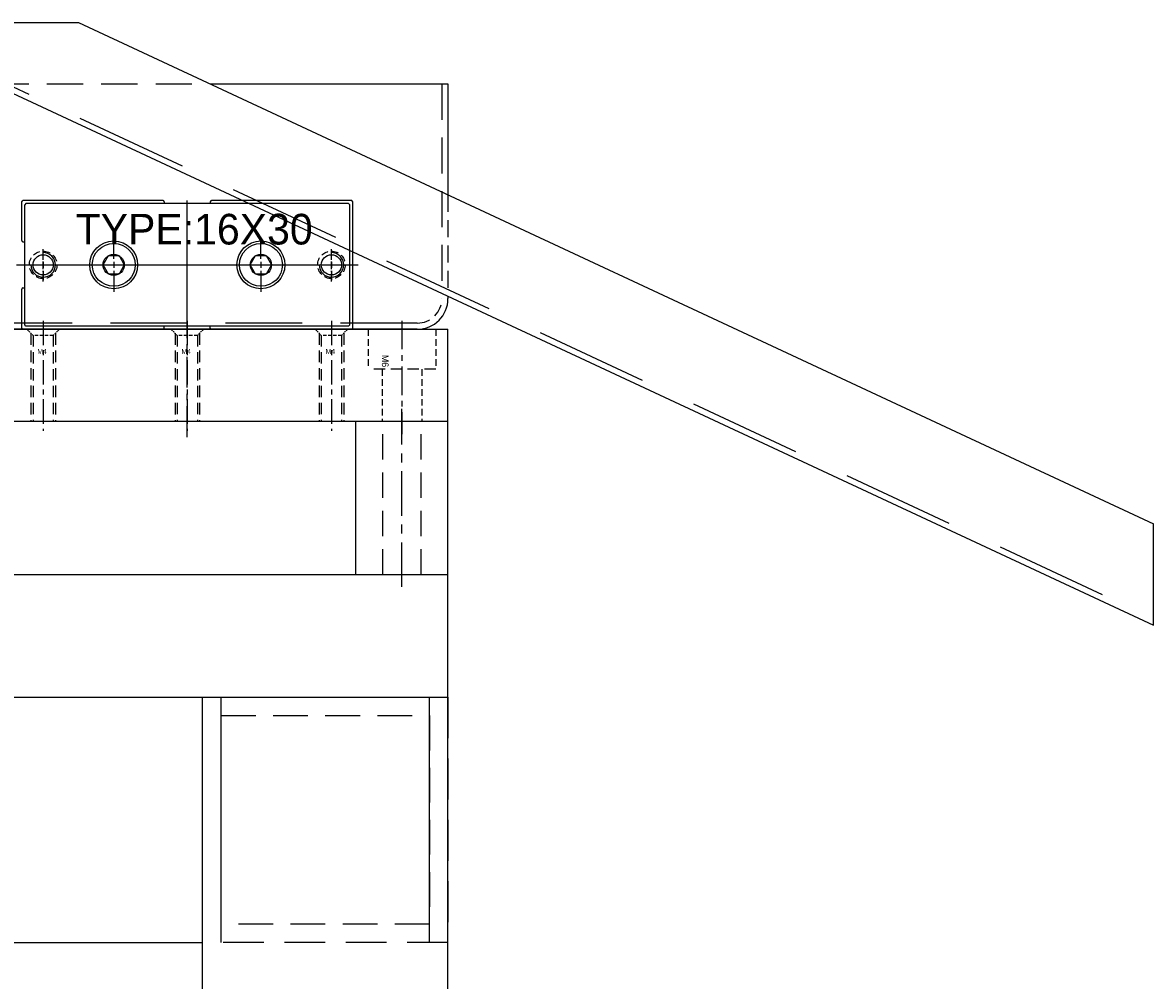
# Model space of a CAD drawing. Header units: millimetres. Extents: x -1657 to 8845, y -11980 to 3013.
# Tile 68 of 256: x 932 to 1117, y -1108 to -952. Entities that reach past the tile are written whole.
import ezdxf

# ---------------------------------------------------------------- set-up
doc = ezdxf.new("R2010")
doc.units = ezdxf.units.MM
doc.linetypes.add('CENTER', pattern=[2, 1.25, -0.25, 0.25, -0.25])
doc.linetypes.add('DASHED', pattern=[0.75, 0.5, -0.25])
for name, color, linetype in [('不良排出气缸', 253, 'Continuous'), ('图层167', 7, 'Continuous'), ('图层168', 90, 'Continuous'), ('图层169', 24, 'Continuous'), ('图层170', 231, 'Continuous'), ('方管2', 2, 'Continuous')]:
    doc.layers.add(name, color=color, linetype=linetype)

# ---------------------------------------------------------------- blocks, each defined once
blk = doc.blocks.new('498CC')
at = {"layer": '不良排出气缸'}
for p, q in [((-20.8, -0.2), (-20.6, 0)), ((-20.6, 0), (-14.25, 0)), ((-6.35, 0), (0, 0)), ((0, 0), (0.2, -0.2)), ((-20.8, -23.05), (-20.8, -0.2)), ((-20.3, -0.7), (-20.1, -0.5)), ((-20.3, -53.3), (-20.3, -0.7)), ((-20.1, -0.5), (-0.5, -0.5)), ((-14.05, -0.2), (-14.05, -0.5)), ((-6.55, -0.2), (-6.55, -0.5)), ((-0.3, -0.7), (-0.5, -0.5)), ((-0.3, -53.3), (-0.3, -0.7)), ((0.2, -23.05), (0.2, -0.2)), ((-11.3, -3.5), (-12.8, -3.5)), ((-9.8, -3.5), (-10.8, -3.5)), ((-9.3, -3.5), (-7.8, -3.5)), ((-11.3, -15), (-14.7, -15)), ((-9.8, -15), (-10.8, -15)), ((-9.3, -15), (-5.9, -15)), ((-20.6, -23.25), (-20.3, -23.25)), ((0, -23.25), (-0.3, -23.25)), ((-20.8, -53.8), (-20.8, -30.95)), ((-20.6, -30.75), (-20.3, -30.75)), ((0, -30.75), (-0.3, -30.75)), ((0.2, -53.8), (0.2, -30.95)), ((-11.3, -39), (-14.7, -39)), ((-9.8, -39), (-10.8, -39)), ((-9.3, -39), (-5.9, -39)), ((-10.3, -48.15), (-10.3, -52.85)), ((-11.3, -50.5), (-12.8, -50.5)), ((-9.8, -50.5), (-10.8, -50.5)), ((-9.3, -50.5), (-7.8, -50.5)), ((-20.3, -53.3), (-20.1, -53.5)), ((-0.5, -53.5), (-0.3, -53.3)), ((-20.8, -53.8), (-20.6, -54)), ((-20.6, -54), (0, -54)), ((-20.1, -53.5), (-0.5, -53.5)), ((0, -54), (0.2, -53.8))]:
    blk.add_line(p, q, dxfattribs=at)
at = {"layer": '不良排出气缸', "ltscale": 5}
for p, q in [((-10.3, 0.82), (-10.3, -54.83)), ((-20.8, -27), (0.2, -27))]:
    blk.add_line(p, q, dxfattribs=at)
at = {"layer": '不良排出气缸'}
for points in [[(-8.8, -15.87), (-10.3, -16.73), (-11.8, -15.87), (-11.8, -14.13), (-10.3, -13.27), (-8.8, -14.13)], [(-8.8, -39.87), (-10.3, -40.73), (-11.8, -39.87), (-11.8, -38.13), (-10.3, -37.27), (-8.8, -38.13)]]:
    blk.add_lwpolyline(points, close=True, dxfattribs=at)
for centre, radius in [((-10.3, -3.5), 1.65), ((-10.3, -15), 3.9), ((-10.3, -15), 3.5), ((-10.3, -15), 1.73), ((-10.3, -39), 3.9), ((-10.3, -39), 3.5), ((-10.3, -39), 1.73), ((-10.3, -50.5), 1.65)]:
    blk.add_circle(centre, radius, dxfattribs=at)
for centre, radius, start, end in [((-6.35, -0.2), 0.2, 90, 180), ((-14.25, -0.2), 0.2, 0, 90), ((-10.3, -3.5), 2, 90, 0), ((-20.6, -23.05), 0.2, 180, 270), ((0, -23.05), 0.2, 270, 0), ((-20.6, -30.95), 0.2, 90, 180), ((0, -30.95), 0.2, 0, 90), ((-10.3, -50.5), 2, 90, 0)]:
    blk.add_arc(centre, radius, start, end, dxfattribs=at)
at = {"layer": '不良排出气缸', "insert": (-1.98, -8.79), "char_height": 5, "width": 42.7699, "attachment_point": 1, "rotation": 270}
blk.add_mtext('TYPE:16X30', dxfattribs=at)
blk = doc.blocks.new('242CF')
at = {"layer": '图层169', "color": 1, "linetype": 'CENTER', "ltscale": 3.728372}
blk.add_line((3.25, 7.89), (3.25, -10.61), dxfattribs=at)
at = {"layer": '图层169', "color": 4, "linetype": 'DASHED', "ltscale": 2.166667}
for p, q in [((-2.25, 6.5), (-2.25, 0)), ((8.75, 6.5), (8.75, 0)), ((0, 0), (0, -8.5)), ((6.5, 0), (6.5, -8.5))]:
    blk.add_line(p, q, dxfattribs=at)
at = {"layer": '图层169', "color": 4, "linetype": 'DASHED', "ltscale": 3.666667}
blk.add_line((8.75, 0), (-2.25, 0), dxfattribs=at)
at = {"layer": '图层169', "ltscale": 4}
blk.add_text('M6', height=1.094, rotation=270, dxfattribs=at).set_placement((-0.03, 2.34))
blk = doc.blocks.new('2A51D')
at = {"layer": '方管2', "ltscale": 2.125}
for p, q in [((0, 0), (0, 600)), ((0, 600), (40, 600)), ((40, 0), (40, 600))]:
    blk.add_line(p, q, dxfattribs=at)
at = {"layer": '方管2', "color": 4, "linetype": 'DASHED', "ltscale": 186.666667}
for p, q in [((3, 0), (3, 600)), ((37, 0), (37, 600))]:
    blk.add_line(p, q, dxfattribs=at)
blk = doc.blocks.new('2A531')
at = {"layer": '方管2', "ltscale": 2.125}
for p, q in [((0, 3), (840, 3)), ((840, -37), (840, 3)), ((0, -37), (840, -37))]:
    blk.add_line(p, q, dxfattribs=at)
at = {"layer": '方管2', "color": 4, "linetype": 'DASHED', "ltscale": 280}
for p, q in [((0, 0), (840, 0)), ((0, -34), (840, -34))]:
    blk.add_line(p, q, dxfattribs=at)
blk = doc.blocks.new('2A548')
at = {"layer": '方管2', "color": 4, "linetype": 'DASHED', "ltscale": 13.333333}
for p, q in [((0, 0), (0, 40)), ((0, 40), (40, 40)), ((40, 40), (40, 0)), ((40, 0), (0, 0))]:
    blk.add_line(p, q, dxfattribs=at)
at = {"layer": '方管2', "color": 4, "linetype": 'DASHED', "ltscale": 11.333333}
for p, q in [((3, 3), (3, 37)), ((3, 37), (37, 37)), ((37, 37), (37, 3)), ((37, 3), (3, 3))]:
    blk.add_line(p, q, dxfattribs=at)
blk = doc.blocks.new('5905C')
at = {"layer": '图层169', "color": 1, "linetype": 'CENTER', "ltscale": 3.2}
blk.add_line((-1.65, 2.38), (-1.65, -15.55), dxfattribs=at)
at = {"layer": '图层169', "color": 4, "linetype": 'DASHED', "ltscale": 0.471405}
for p, q in [((-3.3, 0), (-4.3, 1)), ((0, 0), (1, 1))]:
    blk.add_line(p, q, dxfattribs=at)
at = {"layer": '图层169', "color": 4, "linetype": 'DASHED', "ltscale": 3.783333}
for p, q in [((-3.65, 0.35), (-3.65, -14)), ((0.35, 0.35), (0.35, -14))]:
    blk.add_line(p, q, dxfattribs=at)
at = {"layer": '图层169', "color": 4, "linetype": 'DASHED', "ltscale": 1.1}
blk.add_line((0, 0), (-3.3, 0), dxfattribs=at)
at = {"layer": '图层169', "color": 4, "linetype": 'DASHED', "ltscale": 3.666667}
for p, q in [((-3.3, 0), (-3.3, -14)), ((0, 0), (0, -14))]:
    blk.add_line(p, q, dxfattribs=at)
at = {"layer": '图层169'}
blk.add_text('M4', height=0.814, dxfattribs=at).set_placement((-2.61, -3.02))

msp = doc.modelspace()

# ---------------------------------------------------------------- linework, layer by layer
at = {"layer": '图层167', "ltscale": 0.425}
for p, q in [((81.5098, -1041.6622), (1001.5098, -1041.6622)), ((1001.5098, -1061.6622), (1001.5098, -1041.6622)), ((81.5098, -1061.6622), (1001.5098, -1061.6622))]:
    msp.add_line(p, q, dxfattribs=at)
at = {"layer": '图层168', "ltscale": 0.425}
for p, q in [((916.5098, -951.6622), (941.2803, -951.6622)), ((941.2803, -951.6622), (1116.5098, -1033.373)), ((916.5098, -956.6622), (1116.5098, -1049.9237)), ((962.7254, -961.6622), (1001.5098, -961.6622)), ((1001.5098, -961.6622), (1001.5098, -979.7477)), ((1001.5098, -996.2983), (1001.5098, -996.6622)), ((996.5098, -1001.6622), (921.5098, -1001.6622)), ((1116.5098, -1049.9237), (1116.5098, -1033.373))]:
    msp.add_line(p, q, dxfattribs=at)
at = {"layer": '图层168', "color": 4, "linetype": 'DASHED', "ltscale": 36.779264}
msp.add_line((916.5098, -955.5588), (1116.5098, -1048.8203), dxfattribs=at)
at = {"layer": '图层168', "color": 4, "linetype": 'DASHED', "ltscale": 11.831008}
msp.add_line((927.2323, -961.6622), (962.7254, -961.6622), dxfattribs=at)
at = {"layer": '图层168', "color": 4, "linetype": 'DASHED', "ltscale": 11.666667}
msp.add_line((1000.5098, -961.6622), (1000.5098, -996.6622), dxfattribs=at)
at = {"layer": '图层168', "color": 4, "linetype": 'DASHED', "ltscale": 5.51689}
msp.add_line((1001.5098, -979.7477), (1001.5098, -996.2983), dxfattribs=at)
at = {"layer": '图层168', "color": 1, "linetype": 'CENTER'}
for p, q in [((935.5098, -993.8622), (935.5098, -988.4622)), ((982.5098, -993.8622), (982.5098, -988.4622)), ((932.8098, -991.1622), (938.2098, -991.1622)), ((979.8098, -991.1622), (985.2098, -991.1622))]:
    msp.add_line(p, q, dxfattribs=at)
at = {"layer": '图层168', "color": 4, "linetype": 'DASHED', "ltscale": 25}
msp.add_line((996.5098, -1000.6622), (921.5098, -1000.6622), dxfattribs=at)
at = {"layer": '图层168', "color": 4, "linetype": 'DASHED', "ltscale": 2.355}
for centre in [(935.5098, -991.1622), (982.5098, -991.1622)]:
    msp.add_circle(centre, 2.25, dxfattribs=at)
at = {"layer": '图层168', "ltscale": 0.425}
msp.add_arc((996.5098, -996.6622), 5, 270, 0, dxfattribs=at)
at = {"layer": '图层168', "color": 4, "linetype": 'DASHED', "ltscale": 4.186667}
msp.add_arc((996.5098, -996.6622), 4, 270, 0, dxfattribs=at)
at = {"layer": '图层169', "color": 1, "linetype": 'CENTER', "ltscale": 4.0368}
msp.add_line((959.0098, -1019.2542), (959.0098, -999.0702), dxfattribs=at)
at = {"layer": '图层169', "ltscale": 0.425}
for p, q in [((916.5098, -1001.6622), (1001.5098, -1001.6622)), ((1001.5098, -1016.6622), (1001.5098, -1001.6622)), ((916.5098, -1016.6622), (1001.5098, -1016.6622))]:
    msp.add_line(p, q, dxfattribs=at)
at = {"layer": '图层170', "color": 1, "linetype": 'CENTER', "ltscale": 5.8}
msp.add_line((994.0098, -1043.6622), (994.0098, -1014.6622), dxfattribs=at)
at = {"layer": '图层170', "ltscale": 0.425}
for p, q in [((986.5098, -1041.6622), (986.5098, -1016.6622)), ((986.5098, -1016.6622), (1001.5098, -1016.6622)), ((1001.5098, -1041.6622), (1001.5098, -1016.6622)), ((986.5098, -1041.6622), (1001.5098, -1041.6622))]:
    msp.add_line(p, q, dxfattribs=at)
at = {"layer": '图层170', "color": 4, "linetype": 'DASHED', "ltscale": 8.333333}
for p, q in [((990.9098, -1041.6622), (990.9098, -1016.6622)), ((997.1098, -1041.6622), (997.1098, -1016.6622))]:
    msp.add_line(p, q, dxfattribs=at)

# ---------------------------------------------------------------- block references
at = {"layer": '不良排出气缸', "ltscale": 2.138047, "rotation": 90}
msp.add_blockref('498CC', (932.0098, -980.8622), dxfattribs=at)
at = {"layer": '图层169', "ltscale": 3}
for p in [(937.1598, -1002.6622), (960.6598, -1002.6622), (984.1598, -1002.6622)]:
    msp.add_blockref('5905C', p, dxfattribs=at)
at = {"layer": '图层169', "ltscale": 0.425}
msp.add_blockref('242CF', (990.7598, -1008.1622), dxfattribs=at)
at = {"layer": '方管2', "ltscale": 2.125}
for name, p in [('2A531', (121.5098, -1064.6622)), ('2A51D', (961.5098, -1661.6622)), ('2A548', (961.5098, -1101.6622))]:
    msp.add_blockref(name, p, dxfattribs=at)

doc.saveas('drawing.dxf')
